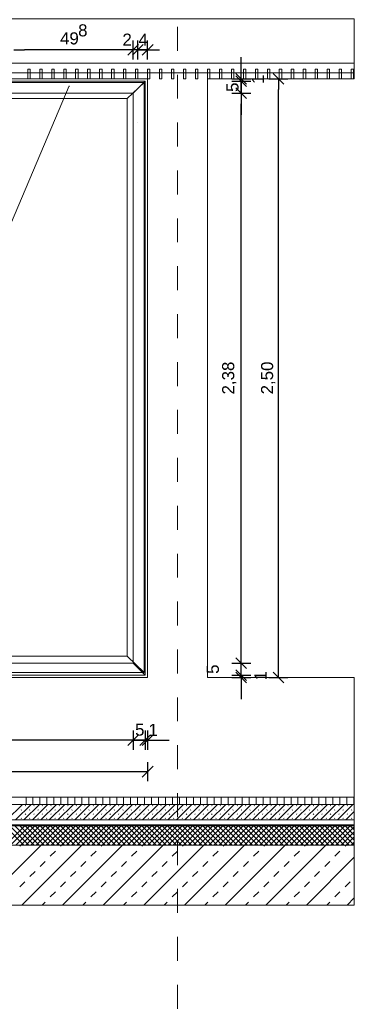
# Model space of a CAD drawing. Header units: metres. Extents: x 69 to 122.5, y -21.4 to -4.6.
# Tile 146 of 250: x 74.2 to 75.6, y -10.8 to -6.7. Entities that reach past the tile are written whole.
import ezdxf

# ---------------------------------------------------------------- set-up
doc = ezdxf.new("R2010")
doc.units = ezdxf.units.M
doc.header["$LTSCALE"] = 0.02
doc.linetypes.add('Dash Style-25', pattern=[1.2, 0.4, -0.8])
doc.layers.get('0').update_dxf_attribs({"lineweight": 25})
for name, color, linetype, lineweight in [('013_Beton und Stahlbetonarbeiten-330 Außenwände', 7, 'Continuous', 25), ('013_Beton und Stahlbetonarbeiten-allg.', 7, 'Continuous', 13), ('025_Estricharbeiten-350 Dämmung', 7, 'Continuous', 9), ('025_Estricharbeiten-350 Estrich', 7, 'Continuous', 9), ('025_Estricharbeiten-350 FbHz', 7, 'Continuous', 9), ('028_Parkettarbeiten-350 Stäbchenparkett', 7, 'Continuous', 9), ('032_Metallarbeiten-Bemassung 1_20', 7, 'Continuous', 9), ('032_Metallarbeiten-Beschriftung 1_20', 7, 'Continuous', 5), ('032_Metallarbeiten-Fenster', 7, 'Continuous', 5), ('039_Trockenbauarbeiten-allg.', 7, 'Continuous', 13), ('Keine', 7, 'Continuous', 9)]:
    doc.layers.add(name, color=color, linetype=linetype, lineweight=lineweight)
doc.styles.add('Arial', font='arial.ttf')

msp = doc.modelspace()

# ---------------------------------------------------------------- linework, layer by layer
at = {"color": 0, "linetype": 'ByBlock', "lineweight": -2}
for p, q in [((74.1368, -6.8578), (74.1817, -6.8578)), ((74.6345, -6.8578), (74.5896, -6.8578)), ((74.6345, -6.8578), (74.5896, -6.8578)), ((74.695, -6.8578), (74.6501, -6.8578)), ((74.6545, -6.8578), (74.6994, -6.8578)), ((74.6545, -6.8578), (74.6994, -6.8578)), ((75.0858, -6.9781), (75.0858, -6.9332)), ((75.0858, -6.9883), (75.0858, -6.9434)), ((75.0858, -6.9883), (75.0858, -7.0332)), ((75.2407, -6.9781), (75.2407, -7.023)), ((75.0858, -7.0386), (75.0858, -7.0835)), ((75.0858, -7.0386), (75.0858, -7.0835)), ((75.0858, -9.4181), (75.0858, -9.3732)), ((75.0858, -9.4181), (75.0858, -9.3732)), ((75.0858, -9.4685), (75.0858, -9.4236)), ((75.2407, -9.4781), (75.2407, -9.4332)), ((75.0858, -9.4685), (75.0858, -9.5134)), ((75.0858, -9.4781), (75.0858, -9.523)), ((74.635, -9.74), (74.5901, -9.74)), ((74.635, -9.74), (74.6799, -9.74)), ((74.685, -9.74), (74.6401, -9.74)), ((74.685, -9.74), (74.6401, -9.74)), ((74.695, -9.74), (74.7399, -9.74)), ((74.695, -9.8715), (74.6501, -9.8715))]:
    msp.add_line(p, q, dxfattribs=at)
at = {"color": 0, "linetype": 'Continuous', "lineweight": 15}
for p, q in [((74.657, -6.8354), (74.6121, -6.8803)), ((74.657, -6.8354), (74.6121, -6.8803)), ((74.6321, -6.8803), (74.677, -6.8354)), ((74.6321, -6.8803), (74.677, -6.8354)), ((74.7175, -6.8354), (74.6725, -6.8803)), ((75.1082, -7.0006), (75.0633, -6.9557)), ((75.0633, -6.9658), (75.1082, -7.0107)), ((75.1082, -7.0107), (75.0633, -6.9658)), ((75.2182, -6.9557), (75.2631, -7.0006)), ((75.0633, -7.0162), (75.1082, -7.0611)), ((75.0633, -7.0162), (75.1082, -7.0611)), ((75.1082, -9.4406), (75.0633, -9.3957)), ((75.1082, -9.4406), (75.0633, -9.3957)), ((75.0633, -9.446), (75.1082, -9.4909)), ((75.1082, -9.4909), (75.0633, -9.446)), ((75.0633, -9.4557), (75.1082, -9.5006)), ((75.2631, -9.5006), (75.2182, -9.4557)), ((74.6575, -9.7175), (74.6125, -9.7625)), ((74.6125, -9.7625), (74.6575, -9.7175)), ((74.7075, -9.7175), (74.6625, -9.7625)), ((74.7075, -9.7175), (74.6625, -9.7625)), ((74.6725, -9.7625), (74.7175, -9.7175)), ((74.7175, -9.849), (74.6725, -9.8939))]:
    msp.add_line(p, q, dxfattribs=at)
at = {"layer": '013_Beton und Stahlbetonarbeiten-330 Außenwände', "lineweight": 18}
for points in [[(71.3946, -9.4781), (71.3946, -10.1781), (75.5575, -10.1781), (75.5575, -9.4781), (74.945, -9.4781), (74.945, -6.9781), (75.5575, -6.9781), (75.5575, -6.7281), (71.3946, -6.7281), (71.3946, -6.9781), (71.995, -6.9781), (71.995, -9.4781)], [(74.695, -9.4781), (72.245, -9.4781), (72.245, -6.9781), (74.695, -6.9781)]]:
    msp.add_lwpolyline(points, close=True, dxfattribs=at)
at = {"layer": '013_Beton und Stahlbetonarbeiten-allg.', "color": 251, "linetype": 'Continuous', "lineweight": 5, "true_color": 0x555555}
for p, q in [((74.2504, -10.1781), (74.0004, -10.4281)), ((74.4201, -10.1781), (74.1701, -10.4281)), ((74.5898, -10.1781), (74.3398, -10.4281)), ((74.7595, -10.1781), (74.5095, -10.4281)), ((74.9292, -10.1781), (74.6792, -10.4281)), ((75.0989, -10.1781), (74.8489, -10.4281)), ((75.2686, -10.1781), (75.0186, -10.4281)), ((75.4383, -10.1781), (75.1883, -10.4281)), ((75.5575, -10.2287), (75.3581, -10.4281)), ((75.5575, -10.3984), (75.5278, -10.4281))]:
    msp.add_line(p, q, dxfattribs=at)
at = {"layer": '013_Beton und Stahlbetonarbeiten-allg.', "color": 251, "linetype": 'Continuous', "lineweight": 9, "true_color": 0x555555}
for p, q in [((74.1614, -10.1823), (74.1656, -10.1781)), ((74.3311, -10.1823), (74.3353, -10.1781)), ((74.5008, -10.1823), (74.505, -10.1781)), ((74.6705, -10.1823), (74.6747, -10.1781)), ((74.8402, -10.1823), (74.8444, -10.1781)), ((75.0099, -10.1823), (75.0141, -10.1781)), ((75.1796, -10.1823), (75.1838, -10.1781)), ((75.3493, -10.1823), (75.3535, -10.1781)), ((75.519, -10.1823), (75.5232, -10.1781)), ((74.2886, -10.2248), (74.3099, -10.2036)), ((74.4583, -10.2248), (74.4796, -10.2036)), ((74.628, -10.2248), (74.6493, -10.2036)), ((74.7978, -10.2248), (74.819, -10.2036)), ((74.9675, -10.2248), (74.9887, -10.2036)), ((75.1372, -10.2248), (75.1584, -10.2036)), ((75.3069, -10.2248), (75.3281, -10.2036)), ((75.4766, -10.2248), (75.4978, -10.2036)), ((74.2462, -10.2672), (74.2674, -10.246)), ((74.4159, -10.2672), (74.4371, -10.246)), ((74.5856, -10.2672), (74.6068, -10.246)), ((74.7553, -10.2672), (74.7765, -10.246)), ((74.925, -10.2672), (74.9462, -10.246)), ((75.0947, -10.2672), (75.116, -10.246)), ((75.2644, -10.2672), (75.2857, -10.246)), ((75.4342, -10.2672), (75.4554, -10.246)), ((74.2038, -10.3096), (74.225, -10.2884)), ((74.3735, -10.3096), (74.3947, -10.2884)), ((74.5432, -10.3096), (74.5644, -10.2884)), ((74.7129, -10.3096), (74.7341, -10.2884)), ((74.8826, -10.3096), (74.9038, -10.2884)), ((75.0523, -10.3096), (75.0735, -10.2884)), ((75.222, -10.3096), (75.2432, -10.2884)), ((75.3917, -10.3096), (75.4129, -10.2884)), ((74.1614, -10.352), (74.1826, -10.3308)), ((74.3311, -10.352), (74.3523, -10.3308)), ((74.5008, -10.352), (74.522, -10.3308)), ((74.6705, -10.352), (74.6917, -10.3308)), ((74.8402, -10.352), (74.8614, -10.3308)), ((75.0099, -10.352), (75.0311, -10.3308)), ((75.1796, -10.352), (75.2008, -10.3308)), ((75.3493, -10.352), (75.3705, -10.3308)), ((75.519, -10.352), (75.5402, -10.3308)), ((74.2886, -10.3945), (74.3099, -10.3733)), ((74.4583, -10.3945), (74.4796, -10.3733)), ((74.628, -10.3945), (74.6493, -10.3733)), ((74.7978, -10.3945), (74.819, -10.3733)), ((74.9675, -10.3945), (74.9887, -10.3733)), ((75.1372, -10.3945), (75.1584, -10.3733)), ((75.3069, -10.3945), (75.3281, -10.3733)), ((75.4766, -10.3945), (75.4978, -10.3733)), ((74.255, -10.4281), (74.2674, -10.4157)), ((74.4247, -10.4281), (74.4371, -10.4157)), ((74.5944, -10.4281), (74.6068, -10.4157)), ((74.7641, -10.4281), (74.7765, -10.4157)), ((74.9338, -10.4281), (74.9462, -10.4157)), ((75.1035, -10.4281), (75.116, -10.4157)), ((75.2732, -10.4281), (75.2857, -10.4157)), ((75.4429, -10.4281), (75.4554, -10.4157))]:
    msp.add_line(p, q, dxfattribs=at)
at = {"layer": '013_Beton und Stahlbetonarbeiten-allg.', "color": 7, "linetype": 'Continuous', "lineweight": 18}
msp.add_lwpolyline([(71.3946, -10.1781), (71.3946, -10.4281), (75.5575, -10.4281), (75.5575, -10.1781)], close=True, dxfattribs=at)
at = {"layer": '025_Estricharbeiten-350 Dämmung', "color": 9, "linetype": 'Continuous', "lineweight": 5, "true_color": 0xb9b9b9}
for p, q in [((74.0984, -10.0981), (74.1784, -10.1781)), ((74.1819, -10.0981), (74.1019, -10.1781)), ((74.1196, -10.0981), (74.1996, -10.1781)), ((74.2031, -10.0981), (74.1231, -10.1781)), ((74.1408, -10.0981), (74.2208, -10.1781)), ((74.2243, -10.0981), (74.1443, -10.1781)), ((74.162, -10.0981), (74.242, -10.1781)), ((74.2456, -10.0981), (74.1656, -10.1781)), ((74.1832, -10.0981), (74.2632, -10.1781)), ((74.2668, -10.0981), (74.1868, -10.1781)), ((74.2044, -10.0981), (74.2844, -10.1781)), ((74.288, -10.0981), (74.208, -10.1781)), ((74.2257, -10.0981), (74.3057, -10.1781)), ((74.3092, -10.0981), (74.2292, -10.1781)), ((74.2469, -10.0981), (74.3269, -10.1781)), ((74.3304, -10.0981), (74.2504, -10.1781)), ((74.2681, -10.0981), (74.3481, -10.1781)), ((74.3516, -10.0981), (74.2716, -10.1781)), ((74.2893, -10.0981), (74.3693, -10.1781)), ((74.3728, -10.0981), (74.2928, -10.1781)), ((74.3105, -10.0981), (74.3905, -10.1781)), ((74.394, -10.0981), (74.314, -10.1781)), ((74.3317, -10.0981), (74.4117, -10.1781)), ((74.4153, -10.0981), (74.3353, -10.1781)), ((74.3529, -10.0981), (74.4329, -10.1781)), ((74.4365, -10.0981), (74.3565, -10.1781)), ((74.3742, -10.0981), (74.4542, -10.1781)), ((74.4577, -10.0981), (74.3777, -10.1781)), ((74.3954, -10.0981), (74.4754, -10.1781)), ((74.4789, -10.0981), (74.3989, -10.1781)), ((74.4166, -10.0981), (74.4966, -10.1781)), ((74.5001, -10.0981), (74.4201, -10.1781)), ((74.4378, -10.0981), (74.5178, -10.1781)), ((74.5213, -10.0981), (74.4413, -10.1781)), ((74.459, -10.0981), (74.539, -10.1781)), ((74.5425, -10.0981), (74.4625, -10.1781)), ((74.4802, -10.0981), (74.5602, -10.1781)), ((74.5638, -10.0981), (74.4838, -10.1781)), ((74.5014, -10.0981), (74.5814, -10.1781)), ((74.585, -10.0981), (74.505, -10.1781)), ((74.5226, -10.0981), (74.6026, -10.1781)), ((74.6062, -10.0981), (74.5262, -10.1781)), ((74.5439, -10.0981), (74.6239, -10.1781)), ((74.6274, -10.0981), (74.5474, -10.1781)), ((74.5651, -10.0981), (74.6451, -10.1781)), ((74.6486, -10.0981), (74.5686, -10.1781)), ((74.5863, -10.0981), (74.6663, -10.1781)), ((74.6698, -10.0981), (74.5898, -10.1781)), ((74.6075, -10.0981), (74.6875, -10.1781)), ((74.691, -10.0981), (74.611, -10.1781)), ((74.6287, -10.0981), (74.7087, -10.1781)), ((74.7122, -10.0981), (74.6322, -10.1781)), ((74.6499, -10.0981), (74.7299, -10.1781)), ((74.7335, -10.0981), (74.6535, -10.1781)), ((74.6711, -10.0981), (74.7511, -10.1781)), ((74.7547, -10.0981), (74.6747, -10.1781)), ((74.6923, -10.0981), (74.7723, -10.1781)), ((74.7759, -10.0981), (74.6959, -10.1781)), ((74.7136, -10.0981), (74.7936, -10.1781)), ((74.7971, -10.0981), (74.7171, -10.1781)), ((74.7348, -10.0981), (74.8148, -10.1781)), ((74.8183, -10.0981), (74.7383, -10.1781)), ((74.756, -10.0981), (74.836, -10.1781)), ((74.8395, -10.0981), (74.7595, -10.1781)), ((74.7772, -10.0981), (74.8572, -10.1781)), ((74.8607, -10.0981), (74.7807, -10.1781)), ((74.7984, -10.0981), (74.8784, -10.1781)), ((74.8819, -10.0981), (74.8019, -10.1781)), ((74.8196, -10.0981), (74.8996, -10.1781)), ((74.9032, -10.0981), (74.8232, -10.1781)), ((74.8408, -10.0981), (74.9208, -10.1781)), ((74.9244, -10.0981), (74.8444, -10.1781)), ((74.8621, -10.0981), (74.9421, -10.1781)), ((74.9456, -10.0981), (74.8656, -10.1781)), ((74.8833, -10.0981), (74.9633, -10.1781)), ((74.9668, -10.0981), (74.8868, -10.1781)), ((74.9045, -10.0981), (74.9845, -10.1781)), ((74.988, -10.0981), (74.908, -10.1781)), ((74.9257, -10.0981), (75.0057, -10.1781)), ((75.0092, -10.0981), (74.9292, -10.1781)), ((74.9469, -10.0981), (75.0269, -10.1781)), ((75.0304, -10.0981), (74.9504, -10.1781)), ((74.9681, -10.0981), (75.0481, -10.1781)), ((75.0517, -10.0981), (74.9717, -10.1781)), ((74.9893, -10.0981), (75.0693, -10.1781)), ((75.0729, -10.0981), (74.9929, -10.1781)), ((75.0105, -10.0981), (75.0905, -10.1781)), ((75.0941, -10.0981), (75.0141, -10.1781)), ((75.0318, -10.0981), (75.1118, -10.1781)), ((75.1153, -10.0981), (75.0353, -10.1781)), ((75.053, -10.0981), (75.133, -10.1781)), ((75.1365, -10.0981), (75.0565, -10.1781)), ((75.0742, -10.0981), (75.1542, -10.1781)), ((75.1577, -10.0981), (75.0777, -10.1781)), ((75.0954, -10.0981), (75.1754, -10.1781)), ((75.1789, -10.0981), (75.0989, -10.1781)), ((75.1166, -10.0981), (75.1966, -10.1781)), ((75.2001, -10.0981), (75.1201, -10.1781)), ((75.1378, -10.0981), (75.2178, -10.1781)), ((75.2214, -10.0981), (75.1414, -10.1781)), ((75.159, -10.0981), (75.239, -10.1781)), ((75.2426, -10.0981), (75.1626, -10.1781)), ((75.1803, -10.0981), (75.2603, -10.1781)), ((75.2638, -10.0981), (75.1838, -10.1781)), ((75.2015, -10.0981), (75.2815, -10.1781)), ((75.285, -10.0981), (75.205, -10.1781)), ((75.2227, -10.0981), (75.3027, -10.1781)), ((75.3062, -10.0981), (75.2262, -10.1781)), ((75.2439, -10.0981), (75.3239, -10.1781)), ((75.3274, -10.0981), (75.2474, -10.1781)), ((75.2651, -10.0981), (75.3451, -10.1781)), ((75.3486, -10.0981), (75.2686, -10.1781)), ((75.2863, -10.0981), (75.3663, -10.1781)), ((75.3699, -10.0981), (75.2899, -10.1781)), ((75.3075, -10.0981), (75.3875, -10.1781)), ((75.3911, -10.0981), (75.3111, -10.1781)), ((75.3287, -10.0981), (75.4087, -10.1781)), ((75.4123, -10.0981), (75.3323, -10.1781)), ((75.35, -10.0981), (75.43, -10.1781)), ((75.4335, -10.0981), (75.3535, -10.1781)), ((75.3712, -10.0981), (75.4512, -10.1781)), ((75.4547, -10.0981), (75.3747, -10.1781)), ((75.3924, -10.0981), (75.4724, -10.1781)), ((75.4759, -10.0981), (75.3959, -10.1781)), ((75.4136, -10.0981), (75.4936, -10.1781)), ((75.4971, -10.0981), (75.4171, -10.1781)), ((75.4348, -10.0981), (75.5148, -10.1781)), ((75.5183, -10.0981), (75.4383, -10.1781)), ((75.456, -10.0981), (75.536, -10.1781)), ((75.5396, -10.0981), (75.4596, -10.1781)), ((75.4772, -10.0981), (75.5572, -10.1781)), ((75.5575, -10.1014), (75.4808, -10.1781)), ((75.4984, -10.0981), (75.5575, -10.1572)), ((75.5197, -10.0981), (75.5575, -10.136)), ((75.5409, -10.0981), (75.5575, -10.1148)), ((75.5575, -10.1226), (75.502, -10.1781)), ((75.5575, -10.1438), (75.5232, -10.1781)), ((75.5575, -10.1651), (75.5444, -10.1781))]:
    msp.add_line(p, q, dxfattribs=at)
at = {"layer": '025_Estricharbeiten-350 Dämmung'}
msp.add_lwpolyline([(71.3946, -10.0981), (71.3946, -10.1781), (75.5575, -10.1781), (75.5575, -10.0981)], close=True, dxfattribs=at)
at = {"layer": '025_Estricharbeiten-350 Estrich', "color": 251, "linetype": 'Continuous', "lineweight": 9, "true_color": 0x555555}
for p, q in [((74.1079, -10.0731), (74.1729, -10.0081)), ((74.1433, -10.0731), (74.2083, -10.0081)), ((74.1667, -10.0321), (74.1684, -10.0303)), ((74.1786, -10.0731), (74.2436, -10.0081)), ((74.1843, -10.0144), (74.1861, -10.0126)), ((74.202, -10.0321), (74.2038, -10.0303)), ((74.214, -10.0731), (74.279, -10.0081)), ((74.2197, -10.0144), (74.2215, -10.0126)), ((74.2374, -10.0321), (74.2391, -10.0303)), ((74.2493, -10.0731), (74.3143, -10.0081)), ((74.2551, -10.0144), (74.2568, -10.0126)), ((74.2727, -10.0321), (74.2745, -10.0303)), ((74.2847, -10.0731), (74.3497, -10.0081)), ((74.2904, -10.0144), (74.2922, -10.0126)), ((74.3081, -10.0321), (74.3099, -10.0303)), ((74.3201, -10.0731), (74.3851, -10.0081)), ((74.3258, -10.0144), (74.3275, -10.0126)), ((74.3434, -10.0321), (74.3452, -10.0303)), ((74.3554, -10.0731), (74.4204, -10.0081)), ((74.3611, -10.0144), (74.3629, -10.0126)), ((74.3788, -10.0321), (74.3806, -10.0303)), ((74.3908, -10.0731), (74.4558, -10.0081)), ((74.3965, -10.0144), (74.3982, -10.0126)), ((74.4141, -10.0321), (74.4159, -10.0303)), ((74.4261, -10.0731), (74.4911, -10.0081)), ((74.4318, -10.0144), (74.4336, -10.0126)), ((74.4495, -10.0321), (74.4513, -10.0303)), ((74.4615, -10.0731), (74.5265, -10.0081)), ((74.4672, -10.0144), (74.469, -10.0126)), ((74.4849, -10.0321), (74.4866, -10.0303)), ((74.4968, -10.0731), (74.5618, -10.0081)), ((74.5025, -10.0144), (74.5043, -10.0126)), ((74.5202, -10.0321), (74.522, -10.0303)), ((74.5322, -10.0731), (74.5972, -10.0081)), ((74.5379, -10.0144), (74.5397, -10.0126)), ((74.5556, -10.0321), (74.5573, -10.0303)), ((74.5675, -10.0731), (74.6325, -10.0081)), ((74.5732, -10.0144), (74.575, -10.0126)), ((74.5909, -10.0321), (74.5927, -10.0303)), ((74.6029, -10.0731), (74.6679, -10.0081)), ((74.6086, -10.0144), (74.6104, -10.0126)), ((74.6263, -10.0321), (74.628, -10.0303)), ((74.6382, -10.0731), (74.7032, -10.0081)), ((74.644, -10.0144), (74.6457, -10.0126)), ((74.6616, -10.0321), (74.6634, -10.0303)), ((74.6736, -10.0731), (74.7386, -10.0081)), ((74.6793, -10.0144), (74.6811, -10.0126)), ((74.697, -10.0321), (74.6988, -10.0303)), ((74.709, -10.0731), (74.774, -10.0081)), ((74.7147, -10.0144), (74.7164, -10.0126)), ((74.7323, -10.0321), (74.7341, -10.0303)), ((74.7443, -10.0731), (74.8093, -10.0081)), ((74.75, -10.0144), (74.7518, -10.0126)), ((74.7677, -10.0321), (74.7695, -10.0303)), ((74.7797, -10.0731), (74.8447, -10.0081)), ((74.7854, -10.0144), (74.7871, -10.0126)), ((74.8031, -10.0321), (74.8048, -10.0303)), ((74.815, -10.0731), (74.88, -10.0081)), ((74.8207, -10.0144), (74.8225, -10.0126)), ((74.8384, -10.0321), (74.8402, -10.0303)), ((74.8504, -10.0731), (74.9154, -10.0081)), ((74.8561, -10.0144), (74.8579, -10.0126)), ((74.8738, -10.0321), (74.8755, -10.0303)), ((74.8857, -10.0731), (74.9507, -10.0081)), ((74.8914, -10.0144), (74.8932, -10.0126)), ((74.9091, -10.0321), (74.9109, -10.0303)), ((74.9211, -10.0731), (74.9861, -10.0081)), ((74.9268, -10.0144), (74.9286, -10.0126)), ((74.9445, -10.0321), (74.9462, -10.0303)), ((74.9564, -10.0731), (75.0214, -10.0081)), ((74.9622, -10.0144), (74.9639, -10.0126)), ((74.9798, -10.0321), (74.9816, -10.0303)), ((74.9918, -10.0731), (75.0568, -10.0081)), ((74.9975, -10.0144), (74.9993, -10.0126)), ((75.0152, -10.0321), (75.017, -10.0303)), ((75.0272, -10.0731), (75.0922, -10.0081)), ((75.0329, -10.0144), (75.0346, -10.0126)), ((75.0505, -10.0321), (75.0523, -10.0303)), ((75.0625, -10.0731), (75.1275, -10.0081)), ((75.0682, -10.0144), (75.07, -10.0126)), ((75.0859, -10.0321), (75.0877, -10.0303)), ((75.0979, -10.0731), (75.1629, -10.0081)), ((75.1036, -10.0144), (75.1053, -10.0126)), ((75.1213, -10.0321), (75.123, -10.0303)), ((75.1332, -10.0731), (75.1982, -10.0081)), ((75.1389, -10.0144), (75.1407, -10.0126)), ((75.1566, -10.0321), (75.1584, -10.0303)), ((75.1686, -10.0731), (75.2336, -10.0081)), ((75.1743, -10.0144), (75.1761, -10.0126)), ((75.192, -10.0321), (75.1937, -10.0303)), ((75.2039, -10.0731), (75.2689, -10.0081)), ((75.2096, -10.0144), (75.2114, -10.0126)), ((75.2273, -10.0321), (75.2291, -10.0303)), ((75.2393, -10.0731), (75.3043, -10.0081)), ((75.245, -10.0144), (75.2468, -10.0126)), ((75.2627, -10.0321), (75.2644, -10.0303)), ((75.2746, -10.0731), (75.3396, -10.0081)), ((75.2804, -10.0144), (75.2821, -10.0126)), ((75.298, -10.0321), (75.2998, -10.0303)), ((75.31, -10.0731), (75.375, -10.0081)), ((75.3157, -10.0144), (75.3175, -10.0126)), ((75.3334, -10.0321), (75.3352, -10.0303)), ((75.3454, -10.0731), (75.4104, -10.0081)), ((75.3511, -10.0144), (75.3528, -10.0126)), ((75.3687, -10.0321), (75.3705, -10.0303)), ((75.3807, -10.0731), (75.4457, -10.0081)), ((75.3864, -10.0144), (75.3882, -10.0126)), ((75.4041, -10.0321), (75.4059, -10.0303)), ((75.4161, -10.0731), (75.4811, -10.0081)), ((75.4218, -10.0144), (75.4235, -10.0126)), ((75.4395, -10.0321), (75.4412, -10.0303)), ((75.4514, -10.0731), (75.5164, -10.0081)), ((75.4571, -10.0144), (75.4589, -10.0126)), ((75.4748, -10.0321), (75.4766, -10.0303)), ((75.4868, -10.0731), (75.5518, -10.0081)), ((75.4925, -10.0144), (75.4943, -10.0126)), ((75.5102, -10.0321), (75.5119, -10.0303)), ((75.5278, -10.0144), (75.5296, -10.0126)), ((75.5455, -10.0321), (75.5473, -10.0303)), ((74.1667, -10.0674), (74.1684, -10.0657)), ((74.1843, -10.0498), (74.1861, -10.048)), ((74.202, -10.0674), (74.2038, -10.0657)), ((74.2197, -10.0498), (74.2215, -10.048)), ((74.2374, -10.0674), (74.2391, -10.0657)), ((74.2551, -10.0498), (74.2568, -10.048)), ((74.2727, -10.0674), (74.2745, -10.0657)), ((74.2904, -10.0498), (74.2922, -10.048)), ((74.3081, -10.0674), (74.3099, -10.0657)), ((74.3258, -10.0498), (74.3275, -10.048)), ((74.3434, -10.0674), (74.3452, -10.0657)), ((74.3611, -10.0498), (74.3629, -10.048)), ((74.3788, -10.0674), (74.3806, -10.0657)), ((74.3965, -10.0498), (74.3982, -10.048)), ((74.4141, -10.0674), (74.4159, -10.0657)), ((74.4318, -10.0498), (74.4336, -10.048)), ((74.4495, -10.0674), (74.4513, -10.0657)), ((74.4672, -10.0498), (74.469, -10.048)), ((74.4849, -10.0674), (74.4866, -10.0657)), ((74.5025, -10.0498), (74.5043, -10.048)), ((74.5202, -10.0674), (74.522, -10.0657)), ((74.5379, -10.0498), (74.5397, -10.048)), ((74.5556, -10.0674), (74.5573, -10.0657)), ((74.5732, -10.0498), (74.575, -10.048)), ((74.5909, -10.0674), (74.5927, -10.0657)), ((74.6086, -10.0498), (74.6104, -10.048)), ((74.6263, -10.0674), (74.628, -10.0657)), ((74.644, -10.0498), (74.6457, -10.048)), ((74.6616, -10.0674), (74.6634, -10.0657)), ((74.6793, -10.0498), (74.6811, -10.048)), ((74.697, -10.0674), (74.6988, -10.0657)), ((74.7147, -10.0498), (74.7164, -10.048)), ((74.7323, -10.0674), (74.7341, -10.0657)), ((74.75, -10.0498), (74.7518, -10.048)), ((74.7677, -10.0674), (74.7695, -10.0657)), ((74.7854, -10.0498), (74.7871, -10.048)), ((74.8031, -10.0674), (74.8048, -10.0657)), ((74.8207, -10.0498), (74.8225, -10.048)), ((74.8384, -10.0674), (74.8402, -10.0657)), ((74.8561, -10.0498), (74.8579, -10.048)), ((74.8738, -10.0674), (74.8755, -10.0657)), ((74.8914, -10.0498), (74.8932, -10.048)), ((74.9091, -10.0674), (74.9109, -10.0657)), ((74.9268, -10.0498), (74.9286, -10.048)), ((74.9445, -10.0674), (74.9462, -10.0657)), ((74.9622, -10.0498), (74.9639, -10.048)), ((74.9798, -10.0674), (74.9816, -10.0657)), ((74.9975, -10.0498), (74.9993, -10.048)), ((75.0152, -10.0674), (75.017, -10.0657)), ((75.0329, -10.0498), (75.0346, -10.048)), ((75.0505, -10.0674), (75.0523, -10.0657)), ((75.0682, -10.0498), (75.07, -10.048)), ((75.0859, -10.0674), (75.0877, -10.0657)), ((75.1036, -10.0498), (75.1053, -10.048)), ((75.1213, -10.0674), (75.123, -10.0657)), ((75.1389, -10.0498), (75.1407, -10.048)), ((75.1566, -10.0674), (75.1584, -10.0657)), ((75.1743, -10.0498), (75.1761, -10.048)), ((75.192, -10.0674), (75.1937, -10.0657)), ((75.2096, -10.0498), (75.2114, -10.048)), ((75.2273, -10.0674), (75.2291, -10.0657)), ((75.245, -10.0498), (75.2468, -10.048)), ((75.2627, -10.0674), (75.2644, -10.0657)), ((75.2804, -10.0498), (75.2821, -10.048)), ((75.298, -10.0674), (75.2998, -10.0657)), ((75.3157, -10.0498), (75.3175, -10.048)), ((75.3334, -10.0674), (75.3352, -10.0657)), ((75.3511, -10.0498), (75.3528, -10.048)), ((75.3687, -10.0674), (75.3705, -10.0657)), ((75.3864, -10.0498), (75.3882, -10.048)), ((75.4041, -10.0674), (75.4059, -10.0657)), ((75.4218, -10.0498), (75.4235, -10.048)), ((75.4395, -10.0674), (75.4412, -10.0657)), ((75.4571, -10.0498), (75.4589, -10.048)), ((75.4748, -10.0674), (75.4766, -10.0657)), ((75.4925, -10.0498), (75.4943, -10.048)), ((75.5102, -10.0674), (75.5119, -10.0657)), ((75.5221, -10.0731), (75.5575, -10.0378)), ((75.5278, -10.0498), (75.5296, -10.048)), ((75.5455, -10.0674), (75.5473, -10.0657)), ((75.5575, -10.0731), (75.5575, -10.0731))]:
    msp.add_line(p, q, dxfattribs=at)
at = {"layer": '025_Estricharbeiten-350 Estrich'}
msp.add_lwpolyline([(71.3946, -10.0081), (71.3946, -10.0731), (75.5575, -10.0731), (75.5575, -10.0081)], close=True, dxfattribs=at)
at = {"layer": '025_Estricharbeiten-350 FbHz'}
msp.add_lwpolyline([(71.3946, -10.0731), (71.3946, -10.0931), (75.5575, -10.0931), (75.5575, -10.0731)], close=True, dxfattribs=at)
at = {"layer": '028_Parkettarbeiten-350 Stäbchenparkett', "color": 27, "linetype": 'Continuous', "lineweight": 5, "true_color": 0x7f532a}
for p, q in [((74.1874, -10.0081), (74.1874, -9.9781)), ((74.2165, -10.0081), (74.2165, -9.9781)), ((74.2456, -10.0081), (74.2456, -9.9781)), ((74.2747, -10.0081), (74.2747, -9.9781)), ((74.3038, -10.0081), (74.3038, -9.9781)), ((74.3329, -10.0081), (74.3329, -9.9781)), ((74.362, -10.0081), (74.362, -9.9781)), ((74.3911, -10.0081), (74.3911, -9.9781)), ((74.4202, -10.0081), (74.4202, -9.9781)), ((74.4493, -10.0081), (74.4493, -9.9781)), ((74.4785, -10.0081), (74.4785, -9.9781)), ((74.5076, -10.0081), (74.5076, -9.9781)), ((74.5367, -10.0081), (74.5367, -9.9781)), ((74.5658, -10.0081), (74.5658, -9.9781)), ((74.5949, -10.0081), (74.5949, -9.9781)), ((74.624, -10.0081), (74.624, -9.9781)), ((74.6531, -10.0081), (74.6531, -9.9781)), ((74.6822, -10.0081), (74.6822, -9.9781)), ((74.7113, -10.0081), (74.7113, -9.9781)), ((74.7404, -10.0081), (74.7404, -9.9781)), ((74.7695, -10.0081), (74.7695, -9.9781)), ((74.7986, -10.0081), (74.7986, -9.9781)), ((74.8277, -10.0081), (74.8277, -9.9781)), ((74.8568, -10.0081), (74.8568, -9.9781)), ((74.8859, -10.0081), (74.8859, -9.9781)), ((74.915, -10.0081), (74.915, -9.9781)), ((74.9441, -10.0081), (74.9441, -9.9781)), ((74.9732, -10.0081), (74.9732, -9.9781)), ((75.0023, -10.0081), (75.0023, -9.9781)), ((75.0314, -10.0081), (75.0314, -9.9781)), ((75.0605, -10.0081), (75.0605, -9.9781)), ((75.0896, -10.0081), (75.0896, -9.9781)), ((75.1188, -10.0081), (75.1188, -9.9781)), ((75.1479, -10.0081), (75.1479, -9.9781)), ((75.177, -10.0081), (75.177, -9.9781)), ((75.2061, -10.0081), (75.2061, -9.9781)), ((75.2352, -10.0081), (75.2352, -9.9781)), ((75.2643, -10.0081), (75.2643, -9.9781)), ((75.2934, -10.0081), (75.2934, -9.9781)), ((75.3225, -10.0081), (75.3225, -9.9781)), ((75.3516, -10.0081), (75.3516, -9.9781)), ((75.3807, -10.0081), (75.3807, -9.9781)), ((75.4098, -10.0081), (75.4098, -9.9781)), ((75.4389, -10.0081), (75.4389, -9.9781)), ((75.468, -10.0081), (75.468, -9.9781)), ((75.4971, -10.0081), (75.4971, -9.9781)), ((75.5262, -10.0081), (75.5262, -9.9781)), ((75.5553, -10.0081), (75.5553, -9.9781))]:
    msp.add_line(p, q, dxfattribs=at)
at = {"layer": '028_Parkettarbeiten-350 Stäbchenparkett'}
msp.add_lwpolyline([(71.3946, -9.9781), (71.3946, -10.0081), (75.5575, -10.0081), (75.5575, -9.9781)], close=True, dxfattribs=at)
at = {"layer": '032_Metallarbeiten-Bemassung 1_20', "color": 0, "lineweight": -2}
for p, q in [((74.6345, -6.8978), (74.6345, -6.8178)), ((74.6345, -6.8978), (74.6345, -6.8178)), ((74.6545, -6.8978), (74.6545, -6.8178)), ((74.6545, -6.8978), (74.6545, -6.8178)), ((74.695, -6.8978), (74.695, -6.8178)), ((74.5896, -6.8578), (74.1817, -6.8578)), ((74.5896, -6.8578), (74.5447, -6.8578)), ((74.6545, -6.8578), (74.6345, -6.8578)), ((74.6501, -6.8578), (74.6994, -6.8578)), ((74.6994, -6.8578), (74.7443, -6.8578)), ((75.0858, -6.9332), (75.0858, -6.8884)), ((75.0858, -6.9434), (75.0858, -6.8985)), ((75.0458, -6.9781), (75.1258, -6.9781)), ((75.0458, -6.9883), (75.1258, -6.9883)), ((75.0458, -6.9883), (75.1258, -6.9883)), ((75.0858, -6.9883), (75.0858, -6.9781)), ((75.0858, -7.0386), (75.0858, -6.9883)), ((75.2007, -6.9781), (75.2807, -6.9781)), ((75.2407, -9.4332), (75.2407, -7.023)), ((75.0458, -7.0386), (75.1258, -7.0386)), ((75.0458, -7.0386), (75.1258, -7.0386)), ((75.0858, -7.0332), (75.0858, -7.0781)), ((75.0858, -7.0835), (75.0858, -7.1284)), ((75.0858, -9.3732), (75.0858, -7.0835)), ((75.0858, -9.3732), (75.0858, -9.3284)), ((75.0858, -9.4236), (75.0858, -9.3787)), ((75.0458, -9.4181), (75.1258, -9.4181)), ((75.0458, -9.4181), (75.1258, -9.4181)), ((75.0858, -9.4685), (75.0858, -9.4181)), ((75.0458, -9.4685), (75.1258, -9.4685)), ((75.0458, -9.4685), (75.1258, -9.4685)), ((75.0458, -9.4781), (75.1258, -9.4781)), ((75.0858, -9.4781), (75.0858, -9.4685)), ((75.2007, -9.4781), (75.2807, -9.4781)), ((75.0858, -9.5134), (75.0858, -9.5583)), ((75.0858, -9.523), (75.0858, -9.5679)), ((74.635, -9.7), (74.635, -9.78)), ((74.635, -9.7), (74.635, -9.78)), ((74.685, -9.7), (74.685, -9.78)), ((74.685, -9.7), (74.685, -9.78)), ((74.695, -9.7), (74.695, -9.78)), ((74.5901, -9.74), (72.3499, -9.74)), ((74.6401, -9.74), (74.5952, -9.74)), ((74.6401, -9.74), (74.6799, -9.74)), ((74.695, -9.74), (74.685, -9.74)), ((74.7399, -9.74), (74.7848, -9.74)), ((74.695, -9.8315), (74.695, -9.9115)), ((74.6501, -9.8715), (72.2899, -9.8715))]:
    msp.add_line(p, q, dxfattribs=at)
at = {"layer": '032_Metallarbeiten-Beschriftung 1_20', "color": 7, "linetype": 'Continuous', "lineweight": 9}
msp.add_lwpolyline([(74.3673, -7.0083), (73.8395, -8.2547), (72.422, -8.2547)], dxfattribs=at)
at = {"layer": '032_Metallarbeiten-Beschriftung 1_20', "color": 7, "linetype": 'Continuous', "lineweight": 5}
msp.add_lwpolyline([(74.3654, -7.0108), (74.3673, -7.0083), (74.3669, -7.0114)], close=True, dxfattribs=at)
at = {"layer": '032_Metallarbeiten-Fenster', "color": 8, "linetype": 'Dash Style-25', "lineweight": 9, "true_color": 0x808080}
msp.add_line((74.82, -5.9611), (74.82, -16.75), dxfattribs=at)
at = {"layer": '032_Metallarbeiten-Fenster', "color": 7, "linetype": 'Continuous', "lineweight": 9}
for points in [[(74.695, -9.4781), (74.695, -6.9781), (72.245, -6.9781), (72.245, -9.4781)], [(74.685, -9.4685), (72.255, -9.4685), (72.255, -6.9883), (74.685, -6.9883)], [(72.255, -6.9883), (72.255, -9.4685), (72.26, -9.4685), (72.26, -6.9933), (74.685, -6.9933), (74.685, -6.9883)]]:
    msp.add_lwpolyline(points, close=True, dxfattribs=at)
at = {"layer": '032_Metallarbeiten-Fenster', "color": 7, "linetype": 'Continuous', "lineweight": 18}
for points in [[(74.68, -6.9933), (72.26, -6.9933), (72.329, -7.0612), (74.6092, -7.0612)], [(74.68, -9.4579), (74.68, -6.9933), (74.6092, -7.0612), (74.6092, -9.3891)], [(74.6092, -9.3891), (72.329, -9.3891), (72.26, -9.4579), (74.68, -9.4579)]]:
    msp.add_lwpolyline(points, close=True, dxfattribs=at)
at = {"layer": '032_Metallarbeiten-Fenster'}
msp.add_lwpolyline([(73.514, -7.0612), (74.6092, -7.0612), (74.6092, -9.3891), (73.514, -9.3891)], close=True, dxfattribs=at)
at = {"layer": '039_Trockenbauarbeiten-allg.', "color": 8, "linetype": 'Continuous', "lineweight": 13, "true_color": 0x808080}
msp.add_lwpolyline([(71.3946, -6.9131), (75.5575, -6.9131), (75.5575, -6.9531), (71.3946, -6.9531)], close=True, dxfattribs=at)
at = {"layer": '039_Trockenbauarbeiten-allg.', "color": 7, "linetype": 'Continuous', "lineweight": 18}
for points in [[(74.1946, -6.9381), (74.2046, -6.9381), (74.2046, -6.9781), (74.1946, -6.9781)], [(74.2446, -6.9381), (74.2546, -6.9381), (74.2546, -6.9781), (74.2446, -6.9781)], [(74.2946, -6.9381), (74.3046, -6.9381), (74.3046, -6.9781), (74.2946, -6.9781)], [(74.3446, -6.9381), (74.3546, -6.9381), (74.3546, -6.9781), (74.3446, -6.9781)], [(74.3946, -6.9381), (74.4046, -6.9381), (74.4046, -6.9781), (74.3946, -6.9781)], [(74.4446, -6.9381), (74.4546, -6.9381), (74.4546, -6.9781), (74.4446, -6.9781)], [(74.4946, -6.9381), (74.5046, -6.9381), (74.5046, -6.9781), (74.4946, -6.9781)], [(74.5446, -6.9381), (74.5546, -6.9381), (74.5546, -6.9781), (74.5446, -6.9781)], [(74.5946, -6.9381), (74.6046, -6.9381), (74.6046, -6.9781), (74.5946, -6.9781)], [(74.6446, -6.9381), (74.6546, -6.9381), (74.6546, -6.9781), (74.6446, -6.9781)], [(74.6946, -6.9381), (74.7046, -6.9381), (74.7046, -6.9781), (74.6946, -6.9781)], [(74.7446, -6.9381), (74.7546, -6.9381), (74.7546, -6.9781), (74.7446, -6.9781)], [(74.7946, -6.9381), (74.8046, -6.9381), (74.8046, -6.9781), (74.7946, -6.9781)], [(74.8446, -6.9381), (74.8546, -6.9381), (74.8546, -6.9781), (74.8446, -6.9781)], [(74.8946, -6.9381), (74.9046, -6.9381), (74.9046, -6.9781), (74.8946, -6.9781)], [(74.9446, -6.9381), (74.9546, -6.9381), (74.9546, -6.9781), (74.9446, -6.9781)], [(74.9946, -6.9381), (75.0046, -6.9381), (75.0046, -6.9781), (74.9946, -6.9781)], [(75.0446, -6.9381), (75.0546, -6.9381), (75.0546, -6.9781), (75.0446, -6.9781)], [(75.0946, -6.9381), (75.1046, -6.9381), (75.1046, -6.9781), (75.0946, -6.9781)], [(75.1446, -6.9381), (75.1546, -6.9381), (75.1546, -6.9781), (75.1446, -6.9781)], [(75.1946, -6.9381), (75.2046, -6.9381), (75.2046, -6.9781), (75.1946, -6.9781)], [(75.2446, -6.9381), (75.2546, -6.9381), (75.2546, -6.9781), (75.2446, -6.9781)], [(75.2946, -6.9381), (75.3046, -6.9381), (75.3046, -6.9781), (75.2946, -6.9781)], [(75.3446, -6.9381), (75.3546, -6.9381), (75.3546, -6.9781), (75.3446, -6.9781)], [(75.3946, -6.9381), (75.4046, -6.9381), (75.4046, -6.9781), (75.3946, -6.9781)], [(75.4446, -6.9381), (75.4546, -6.9381), (75.4546, -6.9781), (75.4446, -6.9781)], [(75.4946, -6.9381), (75.5046, -6.9381), (75.5046, -6.9781), (75.4946, -6.9781)], [(75.5446, -6.9381), (75.5546, -6.9381), (75.5546, -6.9781), (75.5446, -6.9781)]]:
    msp.add_lwpolyline(points, close=True, dxfattribs=at)
at = {"layer": 'Defpoints', "color": 0, "lineweight": 0}
for p, q in [((74.6345, -6.8578), (74.6345, -6.8578)), ((74.6545, -6.8578), (74.6545, -6.8578)), ((74.685, -6.9883), (74.685, -6.9883)), ((74.685, -6.9883), (74.685, -6.9883)), ((74.695, -6.9781), (74.695, -6.9781)), ((74.695, -6.9781), (74.695, -6.9781)), ((75.0858, -6.9781), (75.0858, -6.9781)), ((75.0858, -6.9883), (75.0858, -6.9883)), ((75.2407, -6.9781), (75.2407, -6.9781)), ((74.635, -7.0386), (74.635, -7.0386)), ((74.635, -7.0386), (74.635, -7.0386)), ((75.0858, -7.0386), (75.0858, -7.0386)), ((74.6345, -7.1617), (74.6345, -7.1617)), ((74.6345, -7.1617), (74.6345, -7.1617)), ((74.6545, -7.159), (74.6545, -7.159)), ((74.6545, -7.159), (74.6545, -7.159)), ((74.695, -7.1758), (74.695, -7.1758)), ((74.635, -9.4181), (74.635, -9.4181)), ((74.635, -9.4181), (74.635, -9.4181)), ((74.635, -9.4181), (74.635, -9.4181)), ((74.635, -9.4181), (74.635, -9.4181)), ((75.0858, -9.4181), (75.0858, -9.4181)), ((74.685, -9.4685), (74.685, -9.4685)), ((74.685, -9.4685), (74.685, -9.4685)), ((74.685, -9.4685), (74.685, -9.4685)), ((74.685, -9.4685), (74.685, -9.4685)), ((74.695, -9.4781), (74.695, -9.4781)), ((74.695, -9.4781), (74.695, -9.4781)), ((74.695, -9.4781), (74.695, -9.4781)), ((74.695, -9.4781), (74.695, -9.4781)), ((75.0858, -9.4685), (75.0858, -9.4685)), ((74.635, -9.74), (74.635, -9.74)), ((74.685, -9.74), (74.685, -9.74))]:
    msp.add_line(p, q, dxfattribs=at)
at = {"layer": 'Keine', "color": 8, "linetype": 'Continuous', "lineweight": 9, "true_color": 0x808080}
msp.add_lwpolyline([(75.5575, -6.9531), (71.3946, -6.9531), (71.3946, -6.9131), (75.5575, -6.9131)], close=True, dxfattribs=at)
at = {"layer": 'Keine', "color": 8, "linetype": 'Continuous', "lineweight": 13, "true_color": 0x808080}
for points in [[(72.255, -6.9883), (74.685, -6.9883), (74.635, -7.0386), (72.305, -7.0386)], [(74.635, -7.0386), (74.685, -6.9883), (74.685, -9.4685), (74.635, -9.4181)], [(72.305, -9.4181), (74.635, -9.4181), (74.685, -9.4685), (72.255, -9.4685)]]:
    msp.add_lwpolyline(points, close=True, dxfattribs=at)

# ---------------------------------------------------------------- texts
at = {"layer": '032_Metallarbeiten-Bemassung 1_20', "color": 0, "lineweight": 13, "attachment_point": 7, "style": 'Arial'}
for s, insert, char_height in [('8', (74.4049, -6.8019), 0.0504), ('49', (74.3294, -6.8355), 0.05044), ('2', (74.5898, -6.84), 0.0504), ('4', (74.657, -6.84), 0.0504), ('5', (74.6426, -9.7217), 0.0504), ('1', (74.6984, -9.7221), 0.0504)]:
    msp.add_mtext(s, dxfattribs=dict(at, insert=insert, char_height=char_height))
at = {"layer": '032_Metallarbeiten-Bemassung 1_20', "color": 0, "lineweight": 13, "attachment_point": 7, "rotation": 90, "style": 'Arial'}
for s, insert, char_height in [('1', (75.1801, -7.0002), 0.0504), ('5', (75.0749, -7.0331), 0.0504), ('2,38', (75.0657, -8.2964), 0.05044), ('2,50', (75.2281, -8.2961), 0.05044), ('5', (74.993, -9.463), 0.0504), ('1', (75.1913, -9.4903), 0.0504)]:
    msp.add_mtext(s, dxfattribs=dict(at, insert=insert, char_height=char_height))

doc.saveas('drawing.dxf')
